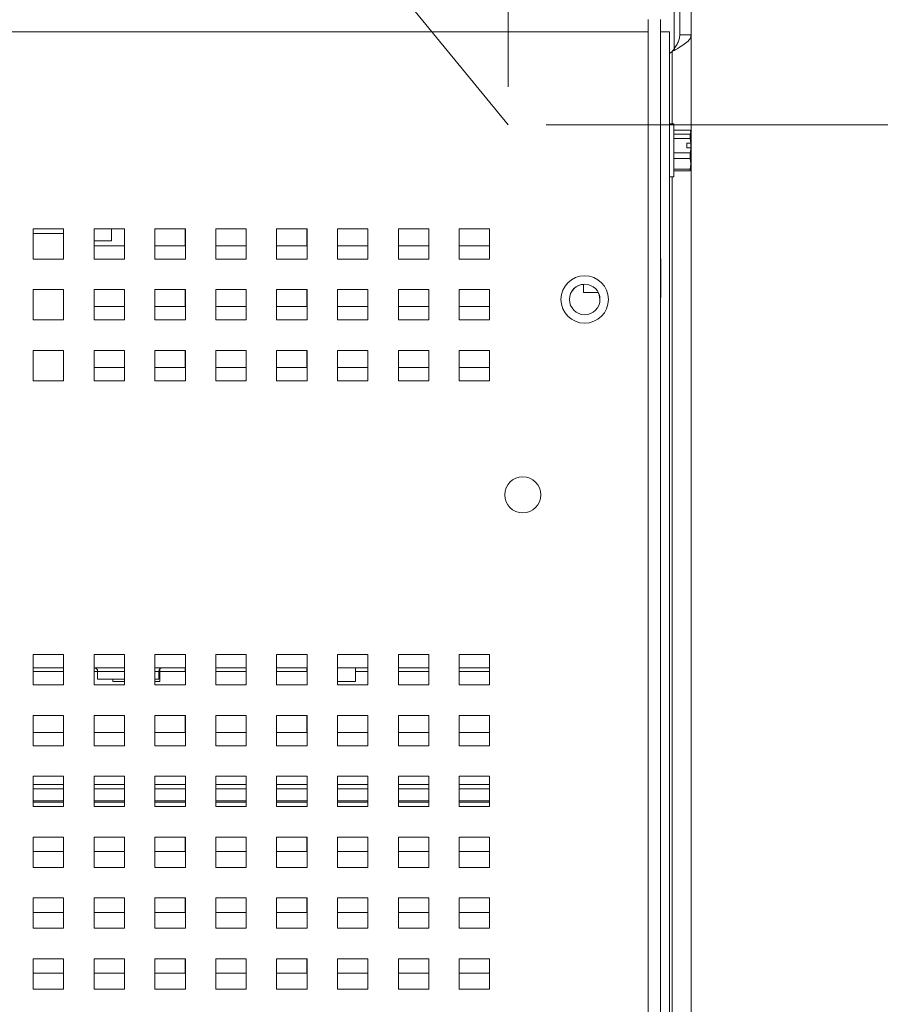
# Paper-space layout '4' of a CAD drawing. Header units: inches. Extents: x 1 to 109, y 1 to 85.
# Tile 13 of 46: x 53.24 to 58.9, y 23.42 to 29.89. Entities that reach past the tile are written whole.
import ezdxf

# ---------------------------------------------------------------- set-up
doc = ezdxf.new("R2010")
doc.units = ezdxf.units.IN
doc.header["$MEASUREMENT"] = 0
doc.styles.add('SLDTEXTSTYLE0', font='GOTHIC.TTF', dxfattribs={"width": 0.913})
doc.dimstyles.new('SLDDIMSTYLE0', dxfattribs={"dimtxt": 0.625, "dimasz": 0.65, "dimexe": 0, "dimexo": 0.0625, "dimgap": 0.15625, "dimtad": 0, "dimtih": 1, "dimtoh": 1, "dimrnd": 1e-09, "dimzin": 12, "dimdsep": 46, "dimtxsty": 'SLDTEXTSTYLE0', "dimsah": 1, "dimcen": 0.09, "dimadec": 0, "dimazin": 3, "dimtfac": 1, "dimtofl": 0, "dimtmove": 0, "dimatfit": 3, "dimfxl": 1, "dimfrac": 2, "dimtolj": 1, "dimtzin": 12, "dimarcsym": 0})
doc.dimstyles.new('SLDDIMSTYLE5', dxfattribs={"dimtxt": 0.625, "dimasz": 0.65, "dimexe": 0, "dimexo": 0.0625, "dimgap": 0.15625, "dimtad": 0, "dimtih": 1, "dimtoh": 1, "dimrnd": 1e-09, "dimzin": 12, "dimdsep": 46, "dimtxsty": 'SLDTEXTSTYLE0', "dimsah": 1, "dimcen": 0, "dimadec": 0, "dimazin": 3, "dimtfac": 1, "dimtofl": 0, "dimtmove": 0, "dimatfit": 3, "dimfxl": 1, "dimfrac": 2, "dimtolj": 1, "dimtzin": 12, "dimarcsym": 0})
doc.dimstyles.new('SLDDIMSTYLE6', dxfattribs={"dimtxt": 0.625, "dimasz": 0.65, "dimexe": 0, "dimexo": 0.0625, "dimgap": 0.15625, "dimtad": 0, "dimtih": 1, "dimtoh": 1, "dimrnd": 1e-09, "dimzin": 12, "dimdsep": 46, "dimtxsty": 'SLDTEXTSTYLE0', "dimsah": 1, "dimcen": 0.09, "dimadec": 0, "dimazin": 3, "dimtfac": 1, "dimtmove": 0, "dimatfit": 0, "dimfxl": 1, "dimfrac": 2, "dimtolj": 1, "dimtzin": 12, "dimarcsym": 0})

# ---------------------------------------------------------------- blocks, each defined once
blk = doc.blocks.new('_D_50')
at = {"color": 7, "linetype": 'Continuous', "lineweight": 0, "ltscale": 5}
for p, q in [((46.0293, 41.9375), (44.7793, 41.9375)), ((46.6893, 41.1314), (46.0293, 41.9375)), ((56.4548, 29.2041), (46.6893, 41.1314))]:
    blk.add_line(p, q, dxfattribs=at)
blk.add_solid([(46.6893, 41.1314), (47.0237, 40.5651), (47.1784, 40.6918)], dxfattribs=at)
at = {"color": 7, "linetype": 'Continuous', "lineweight": 0, "ltscale": 5, "char_height": 0.625, "attachment_point": 1, "style": 'SLDTEXTSTYLE0'}
for s, insert in [('R', (41.8829, 42.2402)), ('15.42', (42.3888, 42.2402))]:
    blk.add_mtext(s, dxfattribs=dict(at, insert=insert))
blk = doc.blocks.new('_D_51')
at = {"color": 7, "linetype": 'Continuous', "lineweight": 0, "ltscale": 5}
for p, q in [((56.7048, 29.2041), (61.4395, 29.2041)), ((60.8145, 29.2041), (60.8145, 23.3774)), ((60.8145, 16.9464), (60.8145, 22.3862)), ((58.7698, 16.9464), (61.4395, 16.9464))]:
    blk.add_line(p, q, dxfattribs=at)
for points in [[(60.8145, 29.2041), (60.7145, 28.5541), (60.9145, 28.5541)], [(60.8145, 16.9464), (60.9145, 17.5964), (60.7145, 17.5964)]]:
    blk.add_solid(points, dxfattribs=at)
at = {"color": 7, "linetype": 'Continuous', "lineweight": 0, "ltscale": 5, "insert": (59.7755, 23.1846), "char_height": 0.625, "attachment_point": 1, "style": 'SLDTEXTSTYLE0'}
blk.add_mtext('12.26', dxfattribs=at)
blk = doc.blocks.new('_D_52')
at = {"color": 7, "linetype": 'Continuous', "lineweight": 0, "ltscale": 5}
for p, q in [((56.4548, 29.4541), (56.4548, 35.6558)), ((57.5148, 30.0643), (57.5148, 35.6558)), ((56.4548, 35.0308), (55.3032, 35.0308)), ((57.5148, 35.0308), (58.7648, 35.0308))]:
    blk.add_line(p, q, dxfattribs=at)
for points in [[(56.4548, 35.0308), (55.8048, 35.1308), (55.8048, 34.9308)], [(57.5148, 35.0308), (58.1648, 34.9308), (58.1648, 35.1308)]]:
    blk.add_solid(points, dxfattribs=at)
at = {"color": 7, "linetype": 'Continuous', "lineweight": 0, "ltscale": 5, "insert": (53.3752, 35.3336), "char_height": 0.625, "attachment_point": 1, "style": 'SLDTEXTSTYLE0'}
blk.add_mtext('1.06', dxfattribs=at)

psp = doc.layouts.new('4')

# ---------------------------------------------------------------- linework, layer by layer
at = {"color": 8, "linetype": 'Continuous', "lineweight": 15, "ltscale": 5}
for p, q in [((57.5453, 29.7043), (57.5453, 29.9874)), ((57.5323, 29.6859), (57.5323, 29.2091)), ((57.5323, 28.8611), (57.5323, 23.3011)), ((53.9325, 25.6094), (53.7562, 25.6094)), ((54.1585, 25.6094), (54.1325, 25.6094)), ((53.5325, 24.8657), (53.3325, 24.8657)), ((53.9325, 24.8657), (53.7325, 24.8657)), ((54.3325, 24.8657), (54.1325, 24.8657)), ((54.7325, 24.8657), (54.5325, 24.8657)), ((55.1325, 24.8657), (54.9325, 24.8657)), ((55.5325, 24.8657), (55.3325, 24.8657)), ((55.9325, 24.8657), (55.7325, 24.8657)), ((56.3325, 24.8657), (56.1325, 24.8657)), ((53.3325, 24.8371), (53.5325, 24.8371)), ((53.7325, 24.8371), (53.9325, 24.8371)), ((54.1325, 24.8371), (54.3325, 24.8371)), ((54.5325, 24.8371), (54.7325, 24.8371)), ((54.9325, 24.8371), (55.1325, 24.8371)), ((55.3325, 24.8371), (55.5325, 24.8371)), ((55.7325, 24.8371), (55.9325, 24.8371)), ((56.1325, 24.8371), (56.3325, 24.8371)), ((53.3325, 24.7583), (53.5325, 24.7583)), ((53.7325, 24.7583), (53.9325, 24.7583)), ((54.1325, 24.7583), (54.3325, 24.7583)), ((54.5325, 24.7583), (54.7325, 24.7583)), ((54.9325, 24.7583), (55.1325, 24.7583)), ((55.3325, 24.7583), (55.5325, 24.7583)), ((55.7325, 24.7583), (55.9325, 24.7583)), ((56.1325, 24.7583), (56.3325, 24.7583))]:
    psp.add_line(p, q, dxfattribs=at)
at = {"color": 7, "linetype": 'Continuous', "lineweight": 15, "ltscale": 5}
for p, q in [((57.5823, 29.9496), (57.5823, 29.7944)), ((57.657, 29.9496), (57.657, 29.7944)), ((57.3748, 29.8951), (57.3748, 29.8153)), ((57.4546, 29.8951), (57.4546, 17.0201)), ((57.455, 29.8941), (57.4546, 29.8941)), ((57.455, 29.8343), (57.455, 29.8941)), ((57.3748, 29.8153), (40.2898, 29.8153)), ((57.3748, 17.0201), (57.3748, 29.8153)), ((57.4546, 29.8343), (57.455, 29.8343)), ((57.455, 29.8143), (57.4546, 29.8143)), ((57.455, 29.8343), (57.455, 29.8143)), ((57.5148, 29.8143), (57.455, 29.8143)), ((57.455, 28.3231), (57.455, 29.8143)), ((57.5148, 17.3745), (57.5148, 29.8143)), ((57.5823, 29.7944), (57.657, 29.7944)), ((57.657, 17.0211), (57.657, 29.7944)), ((57.5323, 29.6859), (57.5148, 29.6721)), ((57.543, 29.2091), (57.5148, 29.2091)), ((57.543, 28.8611), (57.543, 29.2091)), ((57.6514, 29.1688), (57.543, 29.1688)), ((57.543, 29.1426), (57.6514, 29.1426)), ((57.6558, 29.1557), (57.6514, 29.1688)), ((57.6514, 29.1426), (57.6558, 29.1557)), ((57.6514, 29.1145), (57.6514, 29.1426)), ((57.6558, 29.1601), (57.6535, 29.1651)), ((57.6558, 29.1601), (57.6558, 29.1557)), ((57.6558, 29.1557), (57.6558, 29.0816)), ((57.455, 29.1114), (57.4546, 29.1121)), ((57.455, 29.098), (57.4546, 29.1026)), ((57.6514, 29.1145), (57.543, 29.1145)), ((57.6276, 29.0819), (57.6554, 29.0819)), ((57.6276, 29.0819), (57.6276, 29.0517)), ((57.6554, 29.0819), (57.6514, 29.1145)), ((57.6554, 29.0819), (57.6558, 29.0816)), ((57.6558, 29.0514), (57.6558, 29.0816)), ((57.455, 29.0439), (57.4546, 29.0503)), ((57.543, 29.019), (57.6514, 29.019)), ((57.6276, 29.0517), (57.6554, 29.0517)), ((57.6514, 28.9809), (57.6514, 29.019)), ((57.6558, 29.0514), (57.6554, 29.0517)), ((57.6558, 29.0514), (57.6558, 28.9462)), ((57.4546, 28.9677), (57.455, 28.967)), ((57.6514, 28.9809), (57.543, 28.9809)), ((57.6558, 28.9462), (57.6514, 28.9809)), ((57.6514, 28.9115), (57.6558, 28.9462)), ((57.6558, 28.9462), (57.6558, 28.9101)), ((57.543, 28.9115), (57.6514, 28.9115)), ((57.6514, 28.9015), (57.543, 28.9015)), ((57.6514, 28.9015), (57.6514, 28.9115)), ((57.6528, 28.9055), (57.6514, 28.9015)), ((57.6535, 28.9052), (57.6558, 28.9101)), ((57.5148, 28.8611), (57.543, 28.8611)), ((53.5325, 28.5201), (53.3325, 28.5201)), ((53.3325, 28.5201), (53.3325, 28.3201)), ((53.3325, 28.4878), (53.5325, 28.4878)), ((53.5318, 28.4878), (53.5318, 28.5201)), ((53.5325, 28.3201), (53.5325, 28.5201)), ((53.9325, 28.5201), (53.7325, 28.5201)), ((53.7325, 28.5201), (53.7325, 28.3201)), ((53.8463, 28.4403), (53.8463, 28.5201)), ((53.9318, 28.4081), (53.9318, 28.5201)), ((53.9325, 28.3201), (53.9325, 28.5201)), ((54.3325, 28.5201), (54.1325, 28.5201)), ((54.1325, 28.5201), (54.1325, 28.3201)), ((54.3318, 28.4081), (54.3318, 28.5201)), ((54.3325, 28.3201), (54.3325, 28.5201)), ((54.7325, 28.5201), (54.5325, 28.5201)), ((54.5325, 28.5201), (54.5325, 28.3201)), ((54.7318, 28.4081), (54.7318, 28.5201)), ((54.7325, 28.3201), (54.7325, 28.5201)), ((55.1325, 28.5201), (54.9325, 28.5201)), ((54.9325, 28.5201), (54.9325, 28.3201)), ((55.1318, 28.4081), (55.1318, 28.5201)), ((55.1325, 28.3201), (55.1325, 28.5201)), ((55.5325, 28.5201), (55.3325, 28.5201)), ((55.3325, 28.5201), (55.3325, 28.3201)), ((55.5318, 28.4081), (55.5318, 28.5201)), ((55.5325, 28.3201), (55.5325, 28.5201)), ((55.9325, 28.5201), (55.7325, 28.5201)), ((55.7325, 28.5201), (55.7325, 28.3201)), ((55.9318, 28.4081), (55.9318, 28.5201)), ((55.9325, 28.3201), (55.9325, 28.5201)), ((56.3325, 28.5201), (56.1325, 28.5201)), ((56.1325, 28.5201), (56.1325, 28.3201)), ((56.3318, 28.4081), (56.3318, 28.5201)), ((56.3325, 28.3201), (56.3325, 28.5201)), ((53.8463, 28.4403), (53.7318, 28.4403)), ((53.7325, 28.4081), (53.9318, 28.4081)), ((54.1325, 28.4081), (54.3318, 28.4081)), ((54.5325, 28.4081), (54.7318, 28.4081)), ((54.9325, 28.4081), (55.1318, 28.4081)), ((55.3325, 28.4081), (55.5318, 28.4081)), ((55.7325, 28.4081), (55.9318, 28.4081)), ((56.1325, 28.4081), (56.3318, 28.4081)), ((53.3325, 28.3201), (53.5325, 28.3201)), ((53.7325, 28.3201), (53.9325, 28.3201)), ((54.1325, 28.3201), (54.3325, 28.3201)), ((54.5325, 28.3201), (54.7325, 28.3201)), ((54.9325, 28.3201), (55.1325, 28.3201)), ((55.3325, 28.3201), (55.5325, 28.3201)), ((55.7325, 28.3201), (55.9325, 28.3201)), ((56.1325, 28.3201), (56.3325, 28.3201)), ((57.4566, 28.3231), (57.4546, 28.3231)), ((57.4566, 28.3231), (57.4566, 28.0671)), ((53.5325, 28.1201), (53.3325, 28.1201)), ((53.3325, 28.1201), (53.3325, 27.9201)), ((53.5325, 27.9201), (53.5325, 28.1201)), ((53.9325, 28.1201), (53.7325, 28.1201)), ((53.7325, 28.1201), (53.7325, 27.9201)), ((53.9318, 28.0081), (53.9318, 28.1201)), ((53.9325, 27.9201), (53.9325, 28.1201)), ((54.3325, 28.1201), (54.1325, 28.1201)), ((54.1325, 28.1201), (54.1325, 27.9201)), ((54.3318, 28.0081), (54.3318, 28.1201)), ((54.3325, 27.9201), (54.3325, 28.1201)), ((54.7325, 28.1201), (54.5325, 28.1201)), ((54.5325, 28.1201), (54.5325, 27.9201)), ((54.7318, 28.0081), (54.7318, 28.1201)), ((54.7325, 27.9201), (54.7325, 28.1201)), ((55.1325, 28.1201), (54.9325, 28.1201)), ((54.9325, 28.1201), (54.9325, 27.9201)), ((55.1318, 28.0081), (55.1318, 28.1201)), ((55.1325, 27.9201), (55.1325, 28.1201)), ((55.5325, 28.1201), (55.3325, 28.1201)), ((55.3325, 28.1201), (55.3325, 27.9201)), ((55.5318, 28.0081), (55.5318, 28.1201)), ((55.5325, 27.9201), (55.5325, 28.1201)), ((55.9325, 28.1201), (55.7325, 28.1201)), ((55.7325, 28.1201), (55.7325, 27.9201)), ((55.9318, 28.0081), (55.9318, 28.1201)), ((55.9325, 27.9201), (55.9325, 28.1201)), ((56.3325, 28.1201), (56.1325, 28.1201)), ((56.1325, 28.1201), (56.1325, 27.9201)), ((56.3318, 28.0081), (56.3318, 28.1201)), ((56.3325, 27.9201), (56.3325, 28.1201)), ((56.9496, 28.1001), (56.9496, 28.1554)), ((56.9496, 28.1001), (57.0472, 28.1001)), ((57.4546, 28.0671), (57.4566, 28.0671)), ((57.455, 17.4141), (57.455, 28.0671)), ((53.7325, 28.0081), (53.9318, 28.0081)), ((54.1325, 28.0081), (54.3318, 28.0081)), ((54.5325, 28.0081), (54.7318, 28.0081)), ((54.9325, 28.0081), (55.1318, 28.0081)), ((55.3325, 28.0081), (55.5318, 28.0081)), ((55.7325, 28.0081), (55.9318, 28.0081)), ((56.1325, 28.0081), (56.3318, 28.0081)), ((53.3325, 27.9201), (53.5325, 27.9201)), ((53.7325, 27.9201), (53.9325, 27.9201)), ((54.1325, 27.9201), (54.3325, 27.9201)), ((54.5325, 27.9201), (54.7325, 27.9201)), ((54.9325, 27.9201), (55.1325, 27.9201)), ((55.3325, 27.9201), (55.5325, 27.9201)), ((55.7325, 27.9201), (55.9325, 27.9201)), ((56.1325, 27.9201), (56.3325, 27.9201)), ((53.5325, 27.7201), (53.3325, 27.7201)), ((53.3325, 27.7201), (53.3325, 27.5201)), ((53.5325, 27.5201), (53.5325, 27.7201)), ((53.9325, 27.7201), (53.7325, 27.7201)), ((53.7325, 27.7201), (53.7325, 27.5201)), ((53.9318, 27.6081), (53.9318, 27.7201)), ((53.9325, 27.5201), (53.9325, 27.7201)), ((54.3325, 27.7201), (54.1325, 27.7201)), ((54.1325, 27.7201), (54.1325, 27.5201)), ((54.3318, 27.6081), (54.3318, 27.7201)), ((54.3325, 27.5201), (54.3325, 27.7201)), ((54.7325, 27.7201), (54.5325, 27.7201)), ((54.5325, 27.7201), (54.5325, 27.5201)), ((54.7318, 27.6081), (54.7318, 27.7201)), ((54.7325, 27.5201), (54.7325, 27.7201)), ((55.1325, 27.7201), (54.9325, 27.7201)), ((54.9325, 27.7201), (54.9325, 27.5201)), ((55.1318, 27.6081), (55.1318, 27.7201)), ((55.1325, 27.5201), (55.1325, 27.7201)), ((55.5325, 27.7201), (55.3325, 27.7201)), ((55.3325, 27.7201), (55.3325, 27.5201)), ((55.5318, 27.6081), (55.5318, 27.7201)), ((55.5325, 27.5201), (55.5325, 27.7201)), ((55.9325, 27.7201), (55.7325, 27.7201)), ((55.7325, 27.7201), (55.7325, 27.5201)), ((55.9318, 27.6081), (55.9318, 27.7201)), ((55.9325, 27.5201), (55.9325, 27.7201)), ((56.3325, 27.7201), (56.1325, 27.7201)), ((56.1325, 27.7201), (56.1325, 27.5201)), ((56.3318, 27.6081), (56.3318, 27.7201)), ((56.3325, 27.5201), (56.3325, 27.7201)), ((53.7325, 27.6081), (53.9318, 27.6081)), ((54.1325, 27.6081), (54.3318, 27.6081)), ((54.5325, 27.6081), (54.7318, 27.6081)), ((54.9325, 27.6081), (55.1318, 27.6081)), ((55.3325, 27.6081), (55.5318, 27.6081)), ((55.7325, 27.6081), (55.9318, 27.6081)), ((56.1325, 27.6081), (56.3318, 27.6081)), ((53.3325, 27.5201), (53.5325, 27.5201)), ((53.7325, 27.5201), (53.9325, 27.5201)), ((54.1325, 27.5201), (54.3325, 27.5201)), ((54.5325, 27.5201), (54.7325, 27.5201)), ((54.9325, 27.5201), (55.1325, 27.5201)), ((55.3325, 27.5201), (55.5325, 27.5201)), ((55.7325, 27.5201), (55.9325, 27.5201)), ((56.1325, 27.5201), (56.3325, 27.5201)), ((53.5325, 25.7201), (53.3325, 25.7201)), ((53.3325, 25.7201), (53.3325, 25.5201)), ((53.5325, 25.5201), (53.5325, 25.7201)), ((53.9325, 25.7201), (53.7325, 25.7201)), ((53.7325, 25.7201), (53.7325, 25.5201)), ((53.9325, 25.5201), (53.9325, 25.7201)), ((54.3325, 25.7201), (54.1325, 25.7201)), ((54.1325, 25.7201), (54.1325, 25.5201)), ((54.3325, 25.5201), (54.3325, 25.7201)), ((54.7325, 25.7201), (54.5325, 25.7201)), ((54.5325, 25.7201), (54.5325, 25.5201)), ((54.7325, 25.5201), (54.7325, 25.7201)), ((55.1325, 25.7201), (54.9325, 25.7201)), ((54.9325, 25.7201), (54.9325, 25.5201)), ((55.1325, 25.5201), (55.1325, 25.7201)), ((55.5325, 25.7201), (55.3325, 25.7201)), ((55.3325, 25.7201), (55.3325, 25.5201)), ((55.5325, 25.5201), (55.5325, 25.7201)), ((55.9325, 25.7201), (55.7325, 25.7201)), ((55.7325, 25.7201), (55.7325, 25.5201)), ((55.9325, 25.5201), (55.9325, 25.7201)), ((56.3325, 25.7201), (56.1325, 25.7201)), ((56.1325, 25.7201), (56.1325, 25.5201)), ((56.3325, 25.5201), (56.3325, 25.7201)), ((53.5325, 25.6331), (53.3325, 25.6331)), ((53.3325, 25.6081), (53.5318, 25.6081)), ((53.5318, 25.6081), (53.5318, 25.6331)), ((53.9325, 25.6331), (53.7325, 25.6331)), ((53.7325, 25.6081), (53.7562, 25.6081)), ((53.7562, 25.6094), (53.7562, 25.5582)), ((54.3325, 25.6331), (54.1325, 25.6331)), ((54.1585, 25.5582), (54.1585, 25.6094)), ((54.165, 25.5431), (54.165, 25.6257)), ((54.165, 25.6081), (54.3318, 25.6081)), ((54.3318, 25.6081), (54.3318, 25.6331)), ((54.7325, 25.6331), (54.5325, 25.6331)), ((54.5325, 25.6081), (54.7318, 25.6081)), ((54.7318, 25.6081), (54.7318, 25.6331)), ((55.1325, 25.6331), (54.9325, 25.6331)), ((54.9325, 25.6081), (55.1318, 25.6081)), ((55.1318, 25.6081), (55.1318, 25.6331)), ((55.5325, 25.6331), (55.3325, 25.6331)), ((55.4507, 25.5431), (55.4507, 25.6331)), ((55.4507, 25.6081), (55.5318, 25.6081)), ((55.5318, 25.6081), (55.5318, 25.6331)), ((55.9325, 25.6331), (55.7325, 25.6331)), ((55.7325, 25.6081), (55.9318, 25.6081)), ((55.9318, 25.6081), (55.9318, 25.6331)), ((56.3325, 25.6331), (56.1325, 25.6331)), ((56.1325, 25.6081), (56.3318, 25.6081)), ((56.3318, 25.6081), (56.3318, 25.6331)), ((53.3325, 25.5201), (53.5325, 25.5201)), ((53.7325, 25.5201), (53.9325, 25.5201)), ((53.7562, 25.5582), (53.9325, 25.5582)), ((53.855, 25.5582), (53.855, 25.5431)), ((53.9325, 25.5431), (53.855, 25.5431)), ((54.1325, 25.5582), (54.1585, 25.5582)), ((54.165, 25.5431), (54.1325, 25.5431)), ((54.1325, 25.5201), (54.3325, 25.5201)), ((54.5325, 25.5201), (54.7325, 25.5201)), ((54.9325, 25.5201), (55.1325, 25.5201)), ((55.4507, 25.5431), (55.3325, 25.5431)), ((55.3325, 25.5201), (55.5325, 25.5201)), ((55.7325, 25.5201), (55.9325, 25.5201)), ((56.1325, 25.5201), (56.3325, 25.5201)), ((53.5325, 25.3201), (53.3325, 25.3201)), ((53.3325, 25.3201), (53.3325, 25.1201)), ((53.5318, 25.2081), (53.5318, 25.3201)), ((53.5325, 25.1201), (53.5325, 25.3201)), ((53.9325, 25.3201), (53.7325, 25.3201)), ((53.7325, 25.3201), (53.7325, 25.1201)), ((53.9318, 25.2081), (53.9318, 25.3201)), ((53.9325, 25.1201), (53.9325, 25.3201)), ((54.3325, 25.3201), (54.1325, 25.3201)), ((54.1325, 25.3201), (54.1325, 25.1201)), ((54.3318, 25.2081), (54.3318, 25.3201)), ((54.3325, 25.1201), (54.3325, 25.3201)), ((54.7325, 25.3201), (54.5325, 25.3201)), ((54.5325, 25.3201), (54.5325, 25.1201)), ((54.7318, 25.2081), (54.7318, 25.3201)), ((54.7325, 25.1201), (54.7325, 25.3201)), ((55.1325, 25.3201), (54.9325, 25.3201)), ((54.9325, 25.3201), (54.9325, 25.1201)), ((55.1318, 25.2081), (55.1318, 25.3201)), ((55.1325, 25.1201), (55.1325, 25.3201)), ((55.5325, 25.3201), (55.3325, 25.3201)), ((55.3325, 25.3201), (55.3325, 25.1201)), ((55.5318, 25.2081), (55.5318, 25.3201)), ((55.5325, 25.1201), (55.5325, 25.3201)), ((55.9325, 25.3201), (55.7325, 25.3201)), ((55.7325, 25.3201), (55.7325, 25.1201)), ((55.9318, 25.2081), (55.9318, 25.3201)), ((55.9325, 25.1201), (55.9325, 25.3201)), ((56.3325, 25.3201), (56.1325, 25.3201)), ((56.1325, 25.3201), (56.1325, 25.1201)), ((56.3318, 25.2081), (56.3318, 25.3201)), ((56.3325, 25.1201), (56.3325, 25.3201)), ((53.3325, 25.2081), (53.5318, 25.2081)), ((53.7325, 25.2081), (53.9318, 25.2081)), ((54.1325, 25.2081), (54.3318, 25.2081)), ((54.5325, 25.2081), (54.7318, 25.2081)), ((54.9325, 25.2081), (55.1318, 25.2081)), ((55.3325, 25.2081), (55.5318, 25.2081)), ((55.7325, 25.2081), (55.9318, 25.2081)), ((56.1325, 25.2081), (56.3318, 25.2081)), ((53.3325, 25.1201), (53.5325, 25.1201)), ((53.7325, 25.1201), (53.9325, 25.1201)), ((54.1325, 25.1201), (54.3325, 25.1201)), ((54.5325, 25.1201), (54.7325, 25.1201)), ((54.9325, 25.1201), (55.1325, 25.1201)), ((55.3325, 25.1201), (55.5325, 25.1201)), ((55.7325, 25.1201), (55.9325, 25.1201)), ((56.1325, 25.1201), (56.3325, 25.1201)), ((53.5325, 24.9201), (53.3325, 24.9201)), ((53.3325, 24.9201), (53.3325, 24.7201)), ((53.5325, 24.7201), (53.5325, 24.9201)), ((53.9325, 24.9201), (53.7325, 24.9201)), ((53.7325, 24.9201), (53.7325, 24.7201)), ((53.9325, 24.7201), (53.9325, 24.9201)), ((54.3325, 24.9201), (54.1325, 24.9201)), ((54.1325, 24.9201), (54.1325, 24.7201)), ((54.3325, 24.7201), (54.3325, 24.9201)), ((54.7325, 24.9201), (54.5325, 24.9201)), ((54.5325, 24.9201), (54.5325, 24.7201)), ((54.7325, 24.7201), (54.7325, 24.9201)), ((55.1325, 24.9201), (54.9325, 24.9201)), ((54.9325, 24.9201), (54.9325, 24.7201)), ((55.1325, 24.7201), (55.1325, 24.9201)), ((55.5325, 24.9201), (55.3325, 24.9201)), ((55.3325, 24.9201), (55.3325, 24.7201)), ((55.5325, 24.7201), (55.5325, 24.9201)), ((55.9325, 24.9201), (55.7325, 24.9201)), ((55.7325, 24.9201), (55.7325, 24.7201)), ((55.9325, 24.7201), (55.9325, 24.9201)), ((56.3325, 24.9201), (56.1325, 24.9201)), ((56.1325, 24.9201), (56.1325, 24.7201)), ((56.3325, 24.7201), (56.3325, 24.9201)), ((53.3325, 24.7483), (53.5325, 24.7483)), ((53.7325, 24.7483), (53.9325, 24.7483)), ((54.1325, 24.7483), (54.3325, 24.7483)), ((54.5325, 24.7483), (54.7325, 24.7483)), ((54.9325, 24.7483), (55.1325, 24.7483)), ((55.3325, 24.7483), (55.5325, 24.7483)), ((55.7325, 24.7483), (55.9325, 24.7483)), ((56.1325, 24.7483), (56.3325, 24.7483)), ((53.3325, 24.7201), (53.5325, 24.7201)), ((53.7325, 24.7201), (53.9325, 24.7201)), ((54.1325, 24.7201), (54.3325, 24.7201)), ((54.5325, 24.7201), (54.7325, 24.7201)), ((54.9325, 24.7201), (55.1325, 24.7201)), ((55.3325, 24.7201), (55.5325, 24.7201)), ((55.7325, 24.7201), (55.9325, 24.7201)), ((56.1325, 24.7201), (56.3325, 24.7201)), ((53.5325, 24.5201), (53.3325, 24.5201)), ((53.3325, 24.5201), (53.3325, 24.3201)), ((53.5318, 24.4243), (53.5318, 24.5201)), ((53.5325, 24.3201), (53.5325, 24.5201)), ((53.9325, 24.5201), (53.7325, 24.5201)), ((53.7325, 24.5201), (53.7325, 24.3201)), ((53.9318, 24.4243), (53.9318, 24.5201)), ((53.9325, 24.3201), (53.9325, 24.5201)), ((54.3325, 24.5201), (54.1325, 24.5201)), ((54.1325, 24.5201), (54.1325, 24.3201)), ((54.3318, 24.4243), (54.3318, 24.5201)), ((54.3325, 24.3201), (54.3325, 24.5201)), ((54.7325, 24.5201), (54.5325, 24.5201)), ((54.5325, 24.5201), (54.5325, 24.3201)), ((54.7318, 24.4243), (54.7318, 24.5201)), ((54.7325, 24.3201), (54.7325, 24.5201)), ((55.1325, 24.5201), (54.9325, 24.5201)), ((54.9325, 24.5201), (54.9325, 24.3201)), ((55.1318, 24.4243), (55.1318, 24.5201)), ((55.1325, 24.3201), (55.1325, 24.5201)), ((55.5325, 24.5201), (55.3325, 24.5201)), ((55.3325, 24.5201), (55.3325, 24.3201)), ((55.5318, 24.4243), (55.5318, 24.5201)), ((55.5325, 24.3201), (55.5325, 24.5201)), ((55.9325, 24.5201), (55.7325, 24.5201)), ((55.7325, 24.5201), (55.7325, 24.3201)), ((55.9318, 24.4243), (55.9318, 24.5201)), ((55.9325, 24.3201), (55.9325, 24.5201)), ((56.3325, 24.5201), (56.1325, 24.5201)), ((56.1325, 24.5201), (56.1325, 24.3201)), ((56.3318, 24.4243), (56.3318, 24.5201)), ((56.3325, 24.3201), (56.3325, 24.5201)), ((53.3325, 24.4243), (53.5318, 24.4243)), ((53.7325, 24.4243), (53.9318, 24.4243)), ((54.1325, 24.4243), (54.3318, 24.4243)), ((54.5325, 24.4243), (54.7318, 24.4243)), ((54.9325, 24.4243), (55.1318, 24.4243)), ((55.3325, 24.4243), (55.5318, 24.4243)), ((55.7325, 24.4243), (55.9318, 24.4243)), ((56.1325, 24.4243), (56.3318, 24.4243)), ((53.3325, 24.3201), (53.5325, 24.3201)), ((53.7325, 24.3201), (53.9325, 24.3201)), ((54.1325, 24.3201), (54.3325, 24.3201)), ((54.5325, 24.3201), (54.7325, 24.3201)), ((54.9325, 24.3201), (55.1325, 24.3201)), ((55.3325, 24.3201), (55.5325, 24.3201)), ((55.7325, 24.3201), (55.9325, 24.3201)), ((56.1325, 24.3201), (56.3325, 24.3201)), ((53.5325, 24.1201), (53.3325, 24.1201)), ((53.3325, 24.1201), (53.3325, 23.9201)), ((53.5318, 24.0243), (53.5318, 24.1201)), ((53.5325, 23.9201), (53.5325, 24.1201)), ((53.9325, 24.1201), (53.7325, 24.1201)), ((53.7325, 24.1201), (53.7325, 23.9201)), ((53.9318, 24.0243), (53.9318, 24.1201)), ((53.9325, 23.9201), (53.9325, 24.1201)), ((54.3325, 24.1201), (54.1325, 24.1201)), ((54.1325, 24.1201), (54.1325, 23.9201)), ((54.3318, 24.0243), (54.3318, 24.1201)), ((54.3325, 23.9201), (54.3325, 24.1201)), ((54.7325, 24.1201), (54.5325, 24.1201)), ((54.5325, 24.1201), (54.5325, 23.9201)), ((54.7318, 24.0243), (54.7318, 24.1201)), ((54.7325, 23.9201), (54.7325, 24.1201)), ((55.1325, 24.1201), (54.9325, 24.1201)), ((54.9325, 24.1201), (54.9325, 23.9201)), ((55.1318, 24.0243), (55.1318, 24.1201)), ((55.1325, 23.9201), (55.1325, 24.1201)), ((55.5325, 24.1201), (55.3325, 24.1201)), ((55.3325, 24.1201), (55.3325, 23.9201)), ((55.5318, 24.0243), (55.5318, 24.1201)), ((55.5325, 23.9201), (55.5325, 24.1201)), ((55.9325, 24.1201), (55.7325, 24.1201)), ((55.7325, 24.1201), (55.7325, 23.9201)), ((55.9318, 24.0243), (55.9318, 24.1201)), ((55.9325, 23.9201), (55.9325, 24.1201)), ((56.3325, 24.1201), (56.1325, 24.1201)), ((56.1325, 24.1201), (56.1325, 23.9201)), ((56.3318, 24.0243), (56.3318, 24.1201)), ((56.3325, 23.9201), (56.3325, 24.1201)), ((53.3325, 24.0243), (53.5318, 24.0243)), ((53.7325, 24.0243), (53.9318, 24.0243)), ((54.1325, 24.0243), (54.3318, 24.0243)), ((54.5325, 24.0243), (54.7318, 24.0243)), ((54.9325, 24.0243), (55.1318, 24.0243)), ((55.3325, 24.0243), (55.5318, 24.0243)), ((55.7325, 24.0243), (55.9318, 24.0243)), ((56.1325, 24.0243), (56.3318, 24.0243)), ((53.3325, 23.9201), (53.5325, 23.9201)), ((53.7325, 23.9201), (53.9325, 23.9201)), ((54.1325, 23.9201), (54.3325, 23.9201)), ((54.5325, 23.9201), (54.7325, 23.9201)), ((54.9325, 23.9201), (55.1325, 23.9201)), ((55.3325, 23.9201), (55.5325, 23.9201)), ((55.7325, 23.9201), (55.9325, 23.9201)), ((56.1325, 23.9201), (56.3325, 23.9201)), ((53.5325, 23.7201), (53.3325, 23.7201)), ((53.3325, 23.7201), (53.3325, 23.5201)), ((53.5318, 23.6243), (53.5318, 23.7201)), ((53.5325, 23.5201), (53.5325, 23.7201)), ((53.9325, 23.7201), (53.7325, 23.7201)), ((53.7325, 23.7201), (53.7325, 23.5201)), ((53.9318, 23.6243), (53.9318, 23.7201)), ((53.9325, 23.5201), (53.9325, 23.7201)), ((54.3325, 23.7201), (54.1325, 23.7201)), ((54.1325, 23.7201), (54.1325, 23.5201)), ((54.3318, 23.6243), (54.3318, 23.7201)), ((54.3325, 23.5201), (54.3325, 23.7201)), ((54.7325, 23.7201), (54.5325, 23.7201)), ((54.5325, 23.7201), (54.5325, 23.5201)), ((54.7318, 23.6243), (54.7318, 23.7201)), ((54.7325, 23.5201), (54.7325, 23.7201)), ((55.1325, 23.7201), (54.9325, 23.7201)), ((54.9325, 23.7201), (54.9325, 23.5201)), ((55.1318, 23.6243), (55.1318, 23.7201)), ((55.1325, 23.5201), (55.1325, 23.7201)), ((55.5325, 23.7201), (55.3325, 23.7201)), ((55.3325, 23.7201), (55.3325, 23.5201)), ((55.5318, 23.6243), (55.5318, 23.7201)), ((55.5325, 23.5201), (55.5325, 23.7201)), ((55.9325, 23.7201), (55.7325, 23.7201)), ((55.7325, 23.7201), (55.7325, 23.5201)), ((55.9318, 23.6243), (55.9318, 23.7201)), ((55.9325, 23.5201), (55.9325, 23.7201)), ((56.3325, 23.7201), (56.1325, 23.7201)), ((56.1325, 23.7201), (56.1325, 23.5201)), ((56.3318, 23.6243), (56.3318, 23.7201)), ((56.3325, 23.5201), (56.3325, 23.7201)), ((53.3325, 23.6243), (53.5318, 23.6243)), ((53.7325, 23.6243), (53.9318, 23.6243)), ((54.1325, 23.6243), (54.3318, 23.6243)), ((54.5325, 23.6243), (54.7318, 23.6243)), ((54.9325, 23.6243), (55.1318, 23.6243)), ((55.3325, 23.6243), (55.5318, 23.6243)), ((55.7325, 23.6243), (55.9318, 23.6243)), ((56.1325, 23.6243), (56.3318, 23.6243)), ((53.3325, 23.5201), (53.5325, 23.5201)), ((53.7325, 23.5201), (53.9325, 23.5201)), ((54.1325, 23.5201), (54.3325, 23.5201)), ((54.5325, 23.5201), (54.7325, 23.5201)), ((54.9325, 23.5201), (55.1325, 23.5201)), ((55.3325, 23.5201), (55.5325, 23.5201)), ((55.7325, 23.5201), (55.9325, 23.5201)), ((56.1325, 23.5201), (56.3325, 23.5201))]:
    psp.add_line(p, q, dxfattribs=at)
at = {"color": 7, "linetype": 'Continuous', "lineweight": 15, "ltscale": 5, "flags": 128}
psp.add_lwpolyline([(57.0578, 28.0546), (57.0529, 28.0852), (57.0467, 28.1001)], dxfattribs=at)
at = {"color": 7, "linetype": 'Continuous', "lineweight": 15, "ltscale": 25}
for centre, radius in [((56.9573, 28.0551), 0.156), ((56.9573, 28.0551), 0.1005), ((56.55, 26.7701), 0.1185)]:
    psp.add_circle(centre, radius, dxfattribs=at)
for centre, radius, start, end in [((56.9573, 28.0541), 0.1005, 94.39413, 179.71472), ((53.7325, 25.6094), 0.0237, 0, 90), ((54.1823, 25.6094), 0.0237, 90, 180)]:
    psp.add_arc(centre, radius, start, end, dxfattribs=at)
at = {"color": 7, "linetype": 'Continuous', "lineweight": 15, "ltscale": 5}
for points, knots in [([(57.657, 29.7944), (57.6552, 29.7854), (57.6514, 29.7673), (57.6226, 29.7402), (57.5814, 29.713), (57.5487, 29.6949), (57.5323, 29.6859)], [0, 0, 0, 0, 0.2500018, 0.5, 0.7499983, 1, 1, 1, 1]), ([(57.5823, 29.7944), (57.5816, 29.7854), (57.5801, 29.7673), (57.5685, 29.7402), (57.552, 29.713), (57.5389, 29.6949), (57.5323, 29.6859)], [0, 0, 0, 0, 0.250002, 0.5, 0.749998, 1, 1, 1, 1]), ([(57.6514, 29.019), (57.6518, 29.0208), (57.6536, 29.0316), (57.6546, 29.0426), (57.6554, 29.0517)], [0, 0, 0, 0, 0.168284, 1, 1, 1, 1])]:
    psp.add_open_spline(points, degree=3, knots=knots, dxfattribs=at)

# ---------------------------------------------------------------- dimensions: what is measured, and where the dimension line sits
at = {"color": 7, "linetype": 'Continuous', "lineweight": 0, "ltscale": 5}
dim = psp.add_radius_dim(center=(56.4548, 29.2041), mpoint=(46.6893, 41.1314), dimstyle='SLDDIMSTYLE5', dxfattribs=at)
dim.commit()
dim.dimension.update_dxf_attribs({"geometry": '_D_50', "text_midpoint": (43.1749, 41.9375), "dimtype": 164})
dim = psp.add_linear_dim(base=(57.5148, 35.0308), p1=(56.4548, 29.2041), p2=(57.5148, 29.8143), dimstyle='SLDDIMSTYLE6', dxfattribs=at)
dim.commit()
dim.dimension.update_dxf_attribs({"geometry": '_D_52', "text_midpoint": (54.1829, 35.0308), "dimtype": 160})
dim = psp.add_linear_dim(base=(60.8145, 16.9464), p1=(56.4548, 29.2041), p2=(58.5198, 16.9464), angle=90, dimstyle='SLDDIMSTYLE0', dxfattribs=at)
dim.commit()
dim.dimension.update_dxf_attribs({"geometry": '_D_51', "text_midpoint": (60.8145, 22.8818), "dimtype": 160})

doc.saveas('drawing.dxf')
